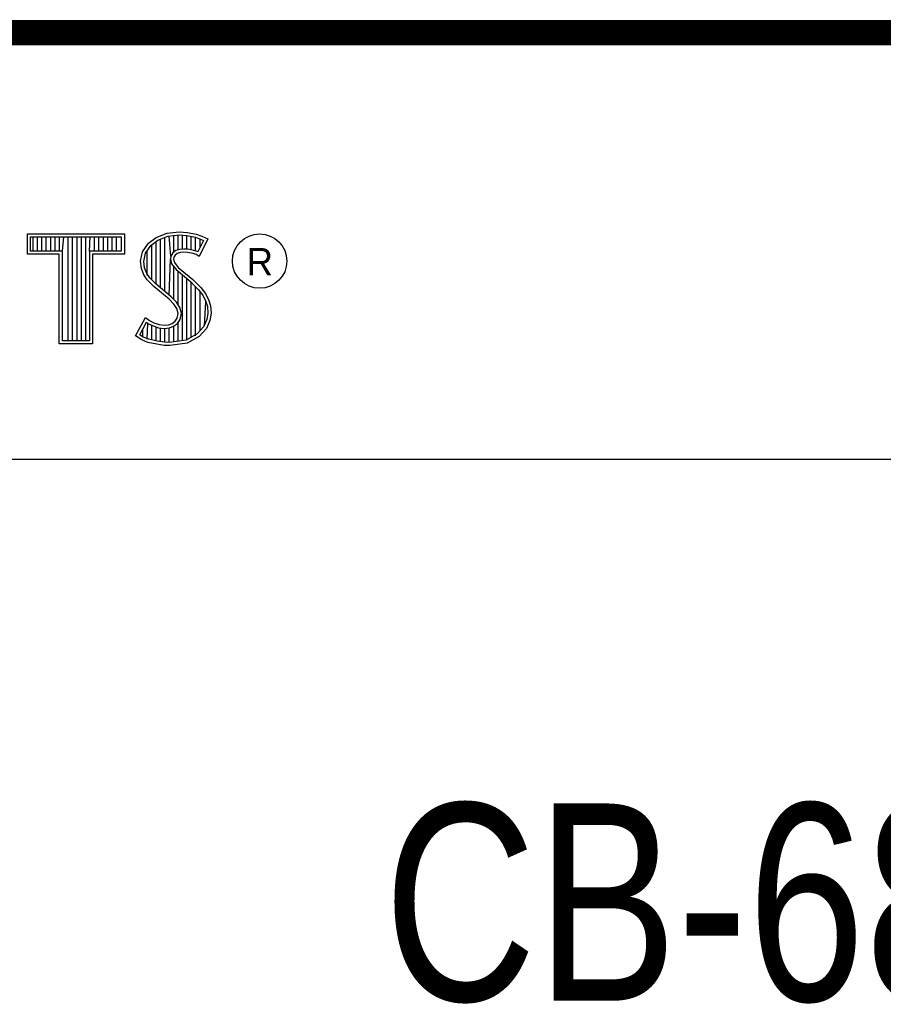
# Model space of a CAD drawing. Header units: inches. Extents: x 0.2 to 16.8, y 0.1 to 10.8.
# Tile 8 of 9: x 14.2 to 14.9, y 1.2 to 2. Entities that reach past the tile are written whole.
import ezdxf

# ---------------------------------------------------------------- set-up
doc = ezdxf.new("R2010")
doc.units = ezdxf.units.IN
doc.header["$LTSCALE"] = 0.935
doc.header["$MEASUREMENT"] = 0
doc.layers.get('0').update_dxf_attribs({"linetype": 'CONTINUOUS'})
doc.styles.get("Standard").update_dxf_attribs({"font": 'txt', "width": 0.8})

msp = doc.modelspace()

# ---------------------------------------------------------------- linework, layer by layer
at = {"color": 2, "linetype": 'CONTINUOUS'}
for p, q in [((13.06524, 1.96953), (16.74504, 1.96953)), ((14.22365, 1.81126), (14.30046, 1.81126)), ((14.22365, 1.79499), (14.22365, 1.81126)), ((14.22618, 1.80873), (14.29793, 1.80873)), ((14.22618, 1.79752), (14.22618, 1.80873)), ((14.22819, 1.79752), (14.22819, 1.80873)), ((14.23167, 1.79752), (14.23167, 1.80873)), ((14.23514, 1.79752), (14.23514, 1.80873)), ((14.23862, 1.79752), (14.23862, 1.80873)), ((14.24209, 1.79752), (14.24209, 1.80873)), ((14.24557, 1.79752), (14.24557, 1.80873)), ((14.24904, 1.79752), (14.24904, 1.80873)), ((14.25137, 1.79752), (14.25252, 1.80873)), ((14.25599, 1.72656), (14.25599, 1.80873)), ((14.25947, 1.72656), (14.25947, 1.80873)), ((14.26295, 1.72656), (14.26295, 1.80873)), ((14.26642, 1.72656), (14.26642, 1.80873)), ((14.2699, 1.72656), (14.2699, 1.80873)), ((14.27274, 1.79752), (14.27337, 1.80873)), ((14.27685, 1.79752), (14.27685, 1.80873)), ((14.28032, 1.79752), (14.28032, 1.80873)), ((14.2838, 1.79752), (14.2838, 1.80873)), ((14.28727, 1.79752), (14.28727, 1.80873)), ((14.29075, 1.79752), (14.29075, 1.80873)), ((14.29422, 1.79752), (14.29422, 1.80873)), ((14.29793, 1.80873), (14.29793, 1.79752)), ((14.30046, 1.81126), (14.30046, 1.79499)), ((14.3194, 1.80385), (14.32555, 1.80834)), ((14.32555, 1.80834), (14.33424, 1.81179)), ((14.32678, 1.80611), (14.33486, 1.80932)), ((14.33245, 1.76552), (14.33245, 1.80836)), ((14.33424, 1.81179), (14.34384, 1.81284)), ((14.33486, 1.80932), (14.34389, 1.81031)), ((14.33704, 1.7936), (14.33593, 1.80943)), ((14.33941, 1.7967), (14.33941, 1.80981)), ((14.34288, 1.79844), (14.34288, 1.81019)), ((14.34384, 1.81284), (14.35029, 1.81239)), ((14.34389, 1.81031), (14.34994, 1.80988)), ((14.34636, 1.79907), (14.34636, 1.81013)), ((14.34983, 1.79906), (14.34983, 1.80989)), ((14.34994, 1.80988), (14.35666, 1.80845)), ((14.35029, 1.81239), (14.35734, 1.81089)), ((14.35331, 1.79848), (14.35331, 1.80917)), ((14.35666, 1.80845), (14.36074, 1.80705)), ((14.35678, 1.79763), (14.35678, 1.80841)), ((14.35734, 1.81089), (14.36169, 1.80939)), ((14.36169, 1.80939), (14.36649, 1.80715)), ((14.31475, 1.79695), (14.3194, 1.80385)), ((14.31713, 1.79596), (14.32125, 1.80207)), ((14.32125, 1.80207), (14.32678, 1.80611)), ((14.32203, 1.77481), (14.32203, 1.80264)), ((14.3255, 1.77133), (14.3255, 1.80518)), ((14.32898, 1.76843), (14.32898, 1.80699)), ((14.36307, 1.80596), (14.35857, 1.79697)), ((14.36649, 1.80715), (14.35959, 1.79335)), ((14.36026, 1.80033), (14.36026, 1.80721)), ((14.36074, 1.80705), (14.36307, 1.80596)), ((14.24884, 1.79499), (14.22365, 1.79499)), ((14.25137, 1.79752), (14.22618, 1.79752)), ((14.24884, 1.72404), (14.24884, 1.79499)), ((14.25137, 1.72656), (14.25137, 1.79752)), ((14.29793, 1.79752), (14.27274, 1.79752)), ((14.27274, 1.79752), (14.27274, 1.72656)), ((14.30046, 1.79499), (14.27527, 1.79499)), ((14.27527, 1.79499), (14.27527, 1.72404)), ((14.31325, 1.78946), (14.31475, 1.79695)), ((14.3158, 1.78934), (14.31713, 1.79596)), ((14.31855, 1.77853), (14.31855, 1.79807)), ((14.33704, 1.7936), (14.33679, 1.7911)), ((14.33867, 1.79617), (14.33704, 1.7936)), ((14.34106, 1.7979), (14.33867, 1.79617)), ((14.33949, 1.79275), (14.33934, 1.79125)), ((14.34054, 1.7944), (14.33949, 1.79275)), ((14.34219, 1.7956), (14.34054, 1.7944)), ((14.34424, 1.79884), (14.34106, 1.7979)), ((14.34474, 1.79635), (14.34219, 1.7956)), ((14.34737, 1.79919), (14.34424, 1.79884)), ((14.34744, 1.79665), (14.34474, 1.79635)), ((14.35061, 1.79902), (14.34737, 1.79919)), ((14.35029, 1.7965), (14.34744, 1.79665)), ((14.35479, 1.7956), (14.35029, 1.7965)), ((14.35542, 1.79805), (14.35061, 1.79902)), ((14.35719, 1.79485), (14.35479, 1.7956)), ((14.35826, 1.79717), (14.35542, 1.79805)), ((14.35959, 1.79335), (14.35719, 1.79485)), ((14.35857, 1.79697), (14.35826, 1.79717)), ((14.31385, 1.78376), (14.31325, 1.78946)), ((14.31633, 1.78435), (14.3158, 1.78934)), ((14.33593, 1.76261), (14.33679, 1.7911)), ((14.33679, 1.7911), (14.33761, 1.78743)), ((14.33761, 1.78743), (14.34129, 1.78287)), ((14.33934, 1.79125), (14.33994, 1.78856)), ((14.33941, 1.75939), (14.33941, 1.7852)), ((14.33994, 1.78856), (14.34309, 1.78466)), ((14.3158, 1.77866), (14.31385, 1.78376)), ((14.3185, 1.77476), (14.3158, 1.77866)), ((14.31805, 1.77985), (14.31633, 1.78435)), ((14.32044, 1.77639), (14.31805, 1.77985)), ((14.34129, 1.78287), (14.35294, 1.77319)), ((14.34288, 1.75517), (14.34288, 1.78155)), ((14.34309, 1.78466), (14.35464, 1.77506)), ((14.34636, 1.72661), (14.34636, 1.77866)), ((14.32375, 1.76952), (14.3185, 1.77476)), ((14.32545, 1.77138), (14.32044, 1.77639)), ((14.33574, 1.75947), (14.32375, 1.76952)), ((14.33745, 1.76134), (14.32545, 1.77138)), ((14.34983, 1.72707), (14.34983, 1.77577)), ((14.35294, 1.77319), (14.35598, 1.77015)), ((14.35331, 1.7293), (14.35331, 1.77282)), ((14.35464, 1.77506), (14.35779, 1.77192)), ((14.35598, 1.77015), (14.35902, 1.76697)), ((14.35678, 1.7306), (14.35678, 1.76931)), ((14.35779, 1.77192), (14.36094, 1.76862)), ((14.35902, 1.76697), (14.36239, 1.76262)), ((14.36026, 1.73444), (14.36026, 1.76537)), ((14.36094, 1.76862), (14.36454, 1.76397)), ((14.36239, 1.76262), (14.36489, 1.75763)), ((14.36454, 1.76397), (14.36724, 1.75857)), ((14.33964, 1.75557), (14.33574, 1.75947)), ((14.34163, 1.75716), (14.33745, 1.76134)), ((14.34189, 1.75198), (14.33964, 1.75557)), ((14.34423, 1.75301), (14.34163, 1.75716)), ((14.36373, 1.73828), (14.36489, 1.75763)), ((14.36489, 1.75763), (14.36609, 1.75375)), ((14.36609, 1.75375), (14.3665, 1.74848)), ((14.36724, 1.75857), (14.36859, 1.75423)), ((14.36859, 1.75423), (14.36904, 1.74838)), ((14.34294, 1.74823), (14.34189, 1.75198)), ((14.34219, 1.74448), (14.34294, 1.74823)), ((14.34554, 1.74833), (14.34423, 1.75301)), ((14.34458, 1.74353), (14.34554, 1.74833)), ((14.3665, 1.74848), (14.3657, 1.7434)), ((14.36904, 1.74838), (14.36814, 1.74268)), ((14.3092, 1.73054), (14.317, 1.74493)), ((14.31252, 1.73136), (14.31784, 1.74119)), ((14.317, 1.74493), (14.3203, 1.74253)), ((14.31784, 1.74119), (14.31898, 1.74036)), ((14.31855, 1.72796), (14.31898, 1.74036)), ((14.31898, 1.74036), (14.32261, 1.73855)), ((14.3203, 1.74253), (14.3236, 1.74088)), ((14.32203, 1.72722), (14.32203, 1.73875)), ((14.32261, 1.73855), (14.32738, 1.7369)), ((14.3236, 1.74088), (14.32795, 1.73938)), ((14.32795, 1.73938), (14.33185, 1.73893)), ((14.33185, 1.73893), (14.33544, 1.73923)), ((14.33544, 1.73923), (14.33814, 1.74028)), ((14.33814, 1.74028), (14.34069, 1.74208)), ((14.33935, 1.73804), (14.34257, 1.74031)), ((14.33941, 1.7257), (14.33941, 1.73806)), ((14.34069, 1.74208), (14.34219, 1.74448)), ((14.34257, 1.74031), (14.34458, 1.74353)), ((14.34288, 1.72615), (14.34288, 1.74053)), ((14.3657, 1.7434), (14.36314, 1.73763)), ((14.36814, 1.74268), (14.36529, 1.73624)), ((14.31415, 1.72724), (14.3092, 1.73054)), ((14.31534, 1.72949), (14.31252, 1.73136)), ((14.31508, 1.72959), (14.31508, 1.73608)), ((14.3255, 1.72642), (14.3255, 1.73755)), ((14.32738, 1.7369), (14.3318, 1.73639)), ((14.32898, 1.7259), (14.32898, 1.73672)), ((14.3318, 1.73639), (14.33602, 1.73675)), ((14.33245, 1.72538), (14.33245, 1.73632)), ((14.33593, 1.72524), (14.33593, 1.73671)), ((14.33602, 1.73675), (14.33935, 1.73804)), ((14.35799, 1.73194), (14.34918, 1.72698)), ((14.36314, 1.73763), (14.35799, 1.73194)), ((14.36529, 1.73624), (14.35959, 1.72994)), ((14.27527, 1.72404), (14.24884, 1.72404)), ((14.27274, 1.72656), (14.25137, 1.72656)), ((14.31895, 1.72529), (14.31415, 1.72724)), ((14.31969, 1.72772), (14.31534, 1.72949)), ((14.326, 1.72379), (14.31895, 1.72529)), ((14.32645, 1.72628), (14.31969, 1.72772)), ((14.332, 1.72289), (14.326, 1.72379)), ((14.33223, 1.72541), (14.32645, 1.72628)), ((14.33634, 1.72274), (14.332, 1.72289)), ((14.33622, 1.72528), (14.33223, 1.72541)), ((14.34918, 1.72698), (14.33622, 1.72528)), ((14.34999, 1.72454), (14.33634, 1.72274)), ((14.35959, 1.72994), (14.34999, 1.72454)), ((13.06532, 1.63288), (16.75003, 1.63288))]:
    msp.add_line(p, q, dxfattribs=at)
at = {"color": 7, "linetype": 'CONTINUOUS', "const_width": 0.02}
msp.add_lwpolyline([(11.47181, 1.97017), (16.75, 1.97072)], dxfattribs=at)
at = {"color": 2, "linetype": 'CONTINUOUS'}
msp.add_circle((14.40744, 1.78964), 0.02154, dxfattribs=at)

# ---------------------------------------------------------------- texts
msp.add_text('R', height=0.02174, dxfattribs=at).set_placement((14.39705, 1.77824))
at = {"color": 7, "linetype": 'CONTINUOUS', "insert": (14.90514, 1.36034), "char_height": 0.15625, "width": 1, "attachment_point": 2}
msp.add_mtext('CB-68LPR\\P ', dxfattribs=at)

doc.saveas('drawing.dxf')
